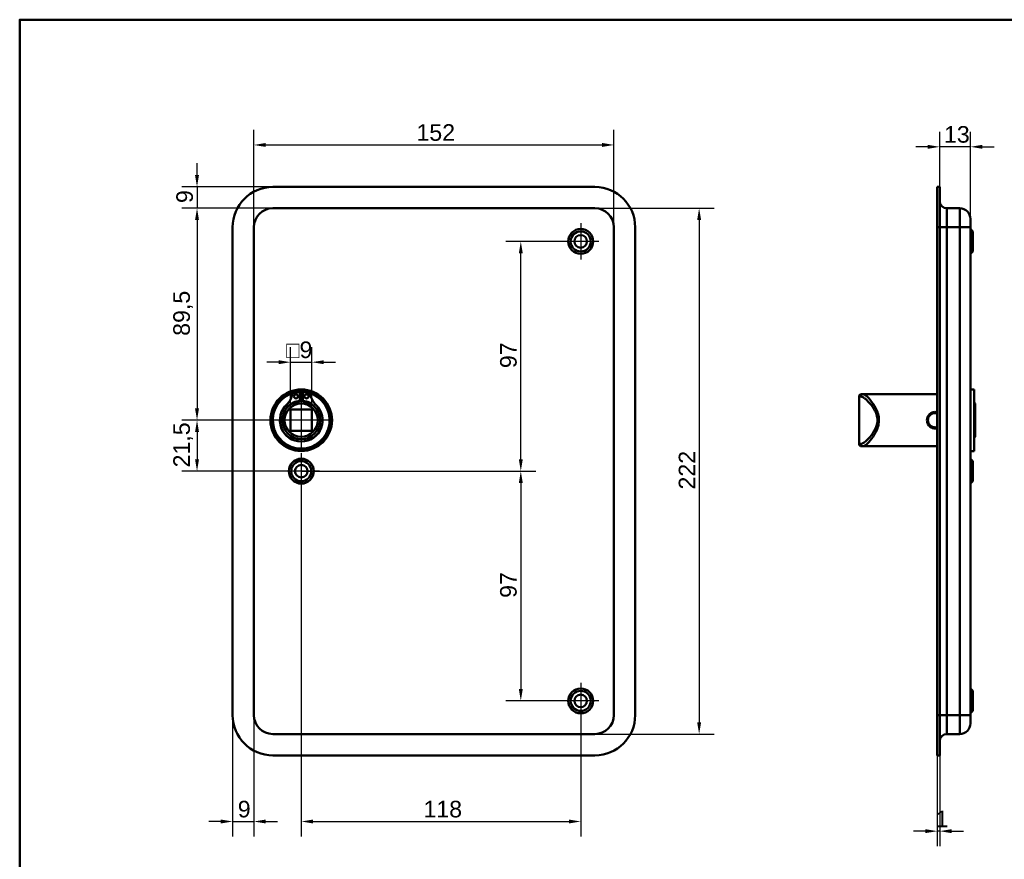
# Model space of a CAD drawing. Header units: millimetres. Extents: x 20 to 833, y 20 to 574.
# Tile 3 of 5: x 20 to 436, y 219 to 574. Entities that reach past the tile are written whole.
import ezdxf

# ---------------------------------------------------------------- set-up
doc = ezdxf.new("R2010")
doc.units = ezdxf.units.MM
doc.header["$LTSCALE"] = 2
for name, color, linetype, lineweight in [('Bemaßungen(DIN)', 7, 'Continuous', 25), ('Mittelpunktmarkierung(DIN)', 7, 'Continuous', 25), ('Sichtbare Kanten(DIN)', 7, 'Continuous', 50), ('Sichtbare tangentiale Kanten(DIN)', 7, 'Continuous', 50), ('Skizziergeometrie(DIN)', 7, 'Continuous', 50)]:
    doc.layers.add(name, color=color, linetype=linetype, lineweight=lineweight)
doc.styles.add('STANDARD-DIN~0', font='arial.ttf')
doc.dimstyles.new('CAD-LAN', dxfattribs={"dimscale": 2, "dimtxt": 3.5, "dimasz": 2.5, "dimexe": 3.175, "dimexo": 0, "dimgap": 0.8, "dimtad": 1, "dimrnd": 1e-08, "dimtxsty": 'STANDARD-DIN~0', "dimcen": 0.09, "dimdle": 10, "dimclrd": 250, "dimclre": 250, "dimclrt": 250, "dimadec": 0, "dimazin": 2, "dimtfac": 1, "dimtmove": 0, "dimatfit": 3, "dimfxl": 1, "dimtolj": 1, "dimtzin": 0, "dimlwd": 25, "dimlwe": 25, "dimarcsym": 0})

# ---------------------------------------------------------------- blocks, each defined once
blk = doc.blocks.new('Ränder Standardrahmen')
at = {"layer": 'Skizziergeometrie(DIN)', "flags": 128}
blk.add_lwpolyline([(10, 10), (10, 287), (410, 287), (410, 10), (10, 10)], dxfattribs=at)
blk = doc.blocks.new('*D8')
at = {"layer": 'Bemaßungen(DIN)', "color": 250, "linetype": 'Continuous', "lineweight": 25, "true_color": 0x3f3f3f, "transparency": 16777216}
for p, q in [((118.87, 486.38), (118.87, 527.46)), ((270.87, 486.38), (270.87, 527.46)), ((123.87, 521.11), (265.87, 521.11))]:
    blk.add_line(p, q, dxfattribs=at)
at = {"layer": 'Bemaßungen(DIN)', "color": 250, "linetype": 'Continuous', "true_color": 0x3f3f3f, "transparency": 16777216}
for points in [[(123.87, 521.95), (123.87, 520.28), (118.87, 521.11)], [(265.87, 521.95), (265.87, 520.28), (270.87, 521.11)]]:
    blk.add_solid(points, dxfattribs=at)
at = {"layer": 'Defpoints', "color": 0, "linetype": 'Continuous', "transparency": 16777216}
for p in [(270.87, 521.11), (118.87, 486.38), (270.87, 486.38)]:
    blk.add_point(p, dxfattribs=at)
at = {"layer": 'Bemaßungen(DIN)', "color": 250, "linetype": 'Continuous', "lineweight": 25, "true_color": 0x3f3f3f, "transparency": 16777216, "insert": (187.5, 529.86), "char_height": 7, "attachment_point": 1, "style": 'STANDARD-DIN~0'}
blk.add_mtext('\\A1;152', dxfattribs=at)
blk = doc.blocks.new('*D9')
at = {"layer": 'Bemaßungen(DIN)', "color": 250, "linetype": 'Continuous', "lineweight": 25, "true_color": 0x3f3f3f, "transparency": 16777216}
for p, q in [((262.87, 494.38), (313.22, 494.38)), ((306.87, 489.38), (306.87, 277.38)), ((262.87, 272.38), (313.22, 272.38))]:
    blk.add_line(p, q, dxfattribs=at)
at = {"layer": 'Bemaßungen(DIN)', "color": 250, "linetype": 'Continuous', "true_color": 0x3f3f3f, "transparency": 16777216}
for points in [[(306.03, 489.38), (307.7, 489.38), (306.87, 494.38)], [(306.03, 277.38), (307.7, 277.38), (306.87, 272.38)]]:
    blk.add_solid(points, dxfattribs=at)
at = {"layer": 'Defpoints', "color": 0, "linetype": 'Continuous', "transparency": 16777216}
for p in [(262.87, 494.38), (262.87, 272.38), (306.87, 272.38)]:
    blk.add_point(p, dxfattribs=at)
at = {"layer": 'Bemaßungen(DIN)', "color": 250, "linetype": 'Continuous', "lineweight": 25, "true_color": 0x3f3f3f, "transparency": 16777216, "insert": (298.24, 375.62), "char_height": 7, "attachment_point": 1, "rotation": 90, "style": 'STANDARD-DIN~0'}
blk.add_mtext('\\A1;222', dxfattribs=at)
blk = doc.blocks.new('*D10')
at = {"layer": 'Bemaßungen(DIN)', "color": 250, "linetype": 'Continuous', "lineweight": 25, "true_color": 0x3f3f3f, "transparency": 16777216}
for p, q in [((126.87, 494.38), (88.52, 494.38)), ((94.87, 489.38), (94.87, 409.88)), ((138.87, 404.88), (88.52, 404.88))]:
    blk.add_line(p, q, dxfattribs=at)
at = {"layer": 'Bemaßungen(DIN)', "color": 250, "linetype": 'Continuous', "true_color": 0x3f3f3f, "transparency": 16777216}
for points in [[(94.03, 489.38), (95.7, 489.38), (94.87, 494.38)], [(94.03, 409.88), (95.7, 409.88), (94.87, 404.88)]]:
    blk.add_solid(points, dxfattribs=at)
at = {"layer": 'Defpoints', "color": 0, "linetype": 'Continuous', "transparency": 16777216}
for p in [(126.87, 494.38), (94.87, 404.88), (138.87, 404.88)]:
    blk.add_point(p, dxfattribs=at)
at = {"layer": 'Bemaßungen(DIN)', "color": 250, "linetype": 'Continuous', "lineweight": 25, "true_color": 0x3f3f3f, "transparency": 16777216, "insert": (84.85, 440.51), "char_height": 7, "attachment_point": 1, "rotation": 90, "style": 'STANDARD-DIN~0'}
blk.add_mtext('\\A1;89,5', dxfattribs=at)
blk = doc.blocks.new('*D11')
at = {"layer": 'Bemaßungen(DIN)', "color": 250, "linetype": 'Continuous', "lineweight": 25, "true_color": 0x3f3f3f, "transparency": 16777216}
for p, q in [((138.87, 404.88), (88.52, 404.88)), ((94.87, 399.88), (94.87, 388.38)), ((138.87, 383.38), (88.52, 383.38))]:
    blk.add_line(p, q, dxfattribs=at)
at = {"layer": 'Bemaßungen(DIN)', "color": 250, "linetype": 'Continuous', "true_color": 0x3f3f3f, "transparency": 16777216}
for points in [[(94.03, 399.88), (95.7, 399.88), (94.87, 404.88)], [(94.03, 388.38), (95.7, 388.38), (94.87, 383.38)]]:
    blk.add_solid(points, dxfattribs=at)
at = {"layer": 'Defpoints', "color": 0, "linetype": 'Continuous', "transparency": 16777216}
for p in [(138.87, 404.88), (94.87, 383.38), (138.87, 383.38)]:
    blk.add_point(p, dxfattribs=at)
at = {"layer": 'Bemaßungen(DIN)', "color": 250, "linetype": 'Continuous', "lineweight": 25, "true_color": 0x3f3f3f, "transparency": 16777216, "insert": (84.85, 384.95), "char_height": 7, "attachment_point": 1, "rotation": 90, "style": 'STANDARD-DIN~0'}
blk.add_mtext('\\A1;21,5', dxfattribs=at)
blk = doc.blocks.new('*D12')
at = {"layer": 'Bemaßungen(DIN)', "color": 250, "linetype": 'Continuous', "lineweight": 25, "true_color": 0x3f3f3f, "transparency": 16777216}
for p, q in [((94.87, 508.38), (94.87, 513.38)), ((126.87, 503.38), (88.52, 503.38)), ((94.87, 503.38), (94.87, 494.38)), ((126.87, 494.38), (88.52, 494.38)), ((94.87, 489.38), (94.87, 484.38))]:
    blk.add_line(p, q, dxfattribs=at)
at = {"layer": 'Bemaßungen(DIN)', "color": 250, "linetype": 'Continuous', "true_color": 0x3f3f3f, "transparency": 16777216}
for points in [[(94.03, 508.38), (95.7, 508.38), (94.87, 503.38)], [(94.03, 489.38), (95.7, 489.38), (94.87, 494.38)]]:
    blk.add_solid(points, dxfattribs=at)
at = {"layer": 'Defpoints', "color": 0, "linetype": 'Continuous', "transparency": 16777216}
for p in [(126.87, 503.38), (94.87, 494.38), (126.87, 494.38)]:
    blk.add_point(p, dxfattribs=at)
at = {"layer": 'Bemaßungen(DIN)', "color": 250, "linetype": 'Continuous', "lineweight": 25, "true_color": 0x3f3f3f, "transparency": 16777216, "insert": (86.12, 496.58), "char_height": 7, "attachment_point": 1, "rotation": 90, "style": 'STANDARD-DIN~0'}
blk.add_mtext('\\A1;9', dxfattribs=at)
blk = doc.blocks.new('*D13')
at = {"layer": 'Bemaßungen(DIN)', "color": 250, "linetype": 'Continuous', "lineweight": 25, "true_color": 0x3f3f3f, "transparency": 16777216}
for p, q in [((249.22, 480.38), (225.22, 480.38)), ((231.57, 388.38), (231.57, 475.38)), ((138.87, 383.38), (237.92, 383.38))]:
    blk.add_line(p, q, dxfattribs=at)
at = {"layer": 'Bemaßungen(DIN)', "color": 250, "linetype": 'Continuous', "true_color": 0x3f3f3f, "transparency": 16777216}
for points in [[(230.74, 475.38), (232.41, 475.38), (231.57, 480.38)], [(230.74, 388.38), (232.41, 388.38), (231.57, 383.38)]]:
    blk.add_solid(points, dxfattribs=at)
at = {"layer": 'Defpoints', "color": 0, "linetype": 'Continuous', "transparency": 16777216}
for p in [(231.57, 480.38), (249.22, 480.38), (138.87, 383.38)]:
    blk.add_point(p, dxfattribs=at)
at = {"layer": 'Bemaßungen(DIN)', "color": 250, "linetype": 'Continuous', "lineweight": 25, "true_color": 0x3f3f3f, "transparency": 16777216, "insert": (222.82, 426.87), "char_height": 7, "attachment_point": 1, "rotation": 90, "style": 'STANDARD-DIN~0'}
blk.add_mtext('\\A1;97', dxfattribs=at)
blk = doc.blocks.new('*D14')
at = {"layer": 'Bemaßungen(DIN)', "color": 250, "linetype": 'Continuous', "lineweight": 25, "true_color": 0x3f3f3f, "transparency": 16777216}
for p, q in [((138.87, 383.38), (237.92, 383.38)), ((231.57, 378.38), (231.57, 291.38)), ((249.22, 286.38), (225.22, 286.38))]:
    blk.add_line(p, q, dxfattribs=at)
at = {"layer": 'Bemaßungen(DIN)', "color": 250, "linetype": 'Continuous', "true_color": 0x3f3f3f, "transparency": 16777216}
for points in [[(230.74, 378.38), (232.41, 378.38), (231.57, 383.38)], [(230.74, 291.38), (232.41, 291.38), (231.57, 286.38)]]:
    blk.add_solid(points, dxfattribs=at)
at = {"layer": 'Defpoints', "color": 0, "linetype": 'Continuous', "transparency": 16777216}
for p in [(138.87, 383.38), (231.57, 286.38), (249.22, 286.38)]:
    blk.add_point(p, dxfattribs=at)
at = {"layer": 'Bemaßungen(DIN)', "color": 250, "linetype": 'Continuous', "lineweight": 25, "true_color": 0x3f3f3f, "transparency": 16777216, "insert": (222.82, 329.87), "char_height": 7, "attachment_point": 1, "rotation": 90, "style": 'STANDARD-DIN~0'}
blk.add_mtext('\\A1;97', dxfattribs=at)
blk = doc.blocks.new('*D15')
at = {"layer": 'Bemaßungen(DIN)', "color": 250, "linetype": 'Continuous', "lineweight": 25, "true_color": 0x3f3f3f, "transparency": 16777216}
for p, q in [((138.87, 375.73), (138.87, 229.1)), ((256.87, 278.73), (256.87, 229.1)), ((143.87, 235.45), (251.87, 235.45))]:
    blk.add_line(p, q, dxfattribs=at)
at = {"layer": 'Bemaßungen(DIN)', "color": 250, "linetype": 'Continuous', "true_color": 0x3f3f3f, "transparency": 16777216}
for points in [[(143.87, 236.29), (143.87, 234.62), (138.87, 235.45)], [(251.87, 236.29), (251.87, 234.62), (256.87, 235.45)]]:
    blk.add_solid(points, dxfattribs=at)
at = {"layer": 'Defpoints', "color": 0, "linetype": 'Continuous', "transparency": 16777216}
for p in [(138.87, 375.73), (256.87, 278.73), (256.87, 235.45)]:
    blk.add_point(p, dxfattribs=at)
at = {"layer": 'Bemaßungen(DIN)', "color": 250, "linetype": 'Continuous', "lineweight": 25, "true_color": 0x3f3f3f, "transparency": 16777216, "insert": (190.46, 244.2), "char_height": 7, "attachment_point": 1, "style": 'STANDARD-DIN~0'}
blk.add_mtext('\\A1;118', dxfattribs=at)
blk = doc.blocks.new('*D16')
at = {"layer": 'Bemaßungen(DIN)', "color": 250, "linetype": 'Continuous', "lineweight": 25, "true_color": 0x3f3f3f, "transparency": 16777216}
for p, q in [((109.87, 280.38), (109.87, 229.1)), ((118.87, 280.38), (118.87, 229.1)), ((104.87, 235.45), (99.87, 235.45)), ((109.87, 235.45), (118.87, 235.45)), ((123.87, 235.45), (128.87, 235.45))]:
    blk.add_line(p, q, dxfattribs=at)
at = {"layer": 'Bemaßungen(DIN)', "color": 250, "linetype": 'Continuous', "true_color": 0x3f3f3f, "transparency": 16777216}
for points in [[(104.87, 236.29), (104.87, 234.62), (109.87, 235.45)], [(123.87, 236.29), (123.87, 234.62), (118.87, 235.45)]]:
    blk.add_solid(points, dxfattribs=at)
at = {"layer": 'Defpoints', "color": 0, "linetype": 'Continuous', "transparency": 16777216}
for p in [(109.87, 280.38), (118.87, 280.38), (118.87, 235.45)]:
    blk.add_point(p, dxfattribs=at)
at = {"layer": 'Bemaßungen(DIN)', "color": 250, "linetype": 'Continuous', "lineweight": 25, "true_color": 0x3f3f3f, "transparency": 16777216, "insert": (112.07, 244.2), "char_height": 7, "attachment_point": 1, "style": 'STANDARD-DIN~0'}
blk.add_mtext('\\A1;9', dxfattribs=at)
blk = doc.blocks.new('*D17')
at = {"layer": 'Bemaßungen(DIN)', "color": 250, "linetype": 'Continuous', "lineweight": 25, "true_color": 0x3f3f3f, "transparency": 16777216}
for p, q in [((408.42, 503.38), (408.42, 526.67)), ((421.42, 489.88), (421.42, 526.67)), ((403.42, 520.32), (398.42, 520.32)), ((421.42, 520.32), (408.42, 520.32)), ((426.42, 520.32), (431.42, 520.32))]:
    blk.add_line(p, q, dxfattribs=at)
at = {"layer": 'Bemaßungen(DIN)', "color": 250, "linetype": 'Continuous', "true_color": 0x3f3f3f, "transparency": 16777216}
for points in [[(403.42, 521.16), (403.42, 519.49), (408.42, 520.32)], [(426.42, 521.16), (426.42, 519.49), (421.42, 520.32)]]:
    blk.add_solid(points, dxfattribs=at)
at = {"layer": 'Defpoints', "color": 0, "linetype": 'Continuous', "transparency": 16777216}
for p in [(408.42, 520.32), (408.42, 503.38), (421.42, 489.88)]:
    blk.add_point(p, dxfattribs=at)
at = {"layer": 'Bemaßungen(DIN)', "color": 250, "linetype": 'Continuous', "lineweight": 25, "true_color": 0x3f3f3f, "transparency": 16777216, "insert": (410.24, 529.08), "char_height": 7, "attachment_point": 1, "style": 'STANDARD-DIN~0'}
blk.add_mtext('\\A1;13', dxfattribs=at)
blk = doc.blocks.new('*D18')
at = {"layer": 'Bemaßungen(DIN)', "color": 250, "linetype": 'Continuous', "lineweight": 25, "true_color": 0x3f3f3f, "transparency": 16777216}
for p, q in [((407.42, 263.38), (407.42, 225.03)), ((408.42, 263.38), (408.42, 225.03)), ((402.42, 231.38), (397.42, 231.38)), ((408.42, 231.38), (407.42, 231.38)), ((413.42, 231.38), (418.42, 231.38))]:
    blk.add_line(p, q, dxfattribs=at)
at = {"layer": 'Bemaßungen(DIN)', "color": 250, "linetype": 'Continuous', "true_color": 0x3f3f3f, "transparency": 16777216}
for points in [[(402.42, 232.21), (402.42, 230.55), (407.42, 231.38)], [(413.42, 232.21), (413.42, 230.55), (408.42, 231.38)]]:
    blk.add_solid(points, dxfattribs=at)
at = {"layer": 'Defpoints', "color": 0, "linetype": 'Continuous', "transparency": 16777216}
for p in [(407.42, 263.38), (408.42, 263.38), (407.42, 231.38)]:
    blk.add_point(p, dxfattribs=at)
at = {"layer": 'Bemaßungen(DIN)', "color": 250, "linetype": 'Continuous', "lineweight": 25, "true_color": 0x3f3f3f, "transparency": 16777216, "insert": (406.63, 240.01), "char_height": 7, "attachment_point": 1, "style": 'STANDARD-DIN~0'}
blk.add_mtext('\\A1;1', dxfattribs=at)
blk = doc.blocks.new('*D22')
at = {"layer": 'Bemaßungen(DIN)', "color": 250, "linetype": 'Continuous', "lineweight": 25, "true_color": 0x3f3f3f, "transparency": 16777216}
for p, q in [((134.37, 409.38), (134.37, 435.73)), ((143.37, 409.38), (143.37, 435.73)), ((129.37, 429.38), (124.37, 429.38)), ((134.37, 429.38), (143.37, 429.38)), ((148.37, 429.38), (153.37, 429.38))]:
    blk.add_line(p, q, dxfattribs=at)
at = {"layer": 'Bemaßungen(DIN)', "color": 250, "linetype": 'Continuous', "true_color": 0x3f3f3f, "transparency": 16777216}
for points in [[(129.37, 430.21), (129.37, 428.55), (134.37, 429.38)], [(148.37, 430.21), (148.37, 428.55), (143.37, 429.38)]]:
    blk.add_solid(points, dxfattribs=at)
at = {"layer": 'Defpoints', "color": 0, "linetype": 'Continuous', "transparency": 16777216}
for p in [(143.37, 429.38), (134.37, 409.38), (143.37, 409.38)]:
    blk.add_point(p, dxfattribs=at)
at = {"layer": 'Bemaßungen(DIN)', "color": 250, "linetype": 'Continuous', "lineweight": 25, "true_color": 0x3f3f3f, "transparency": 16777216, "insert": (132.5, 438.13), "char_height": 7, "attachment_point": 1, "style": 'STANDARD-DIN~0'}
blk.add_mtext('\\A1;\\fAIGDT|b0|i0;\\H7.0000;o\\fArial|b0|i0;\\H7.0000;9', dxfattribs=at)

msp = doc.modelspace()

# ---------------------------------------------------------------- linework, layer by layer
at = {"layer": 'Mittelpunktmarkierung(DIN)', "linetype": 'Continuous'}
for p, q in [((256.868, 488.03), (256.868, 472.73)), ((264.518, 480.38), (249.218, 480.38)), ((138.868, 416.88), (138.868, 392.88)), ((150.868, 404.88), (126.868, 404.88)), ((138.868, 391.03), (138.868, 375.73)), ((146.518, 383.38), (131.218, 383.38)), ((256.868, 294.03), (256.868, 278.73)), ((264.518, 286.38), (249.218, 286.38))]:
    msp.add_line(p, q, dxfattribs=at)
at = {"layer": 'Sichtbare Kanten(DIN)'}
for p, q in [((126.868, 503.38), (262.868, 503.38)), ((407.42, 503.38), (408.42, 503.38)), ((407.42, 503.38), (407.42, 486.38)), ((408.42, 503.38), (408.42, 486.38)), ((262.868, 494.38), (126.868, 494.38)), ((416.92, 494.38), (411.42, 494.38)), ((421.42, 489.88), (421.42, 486.38)), ((109.868, 280.38), (109.868, 486.38)), ((118.868, 486.38), (118.868, 280.38)), ((270.868, 280.38), (270.868, 486.38)), ((279.868, 486.38), (279.868, 280.38)), ((407.42, 280.38), (407.42, 486.38)), ((408.42, 280.38), (408.42, 486.38)), ((421.42, 280.38), (421.42, 486.38)), ((422.42, 484.63), (421.42, 485.63)), ((422.42, 484.63), (422.42, 476.13)), ((422.42, 476.13), (421.42, 475.13)), ((136.867, 416.788), (138.251, 416.788)), ((138.251, 416.788), (138.251, 413.088)), ((139.485, 416.788), (140.869, 416.788)), ((139.485, 413.088), (139.485, 416.788)), ((375.42, 415.88), (376.089, 415.88)), ((380.42, 415.88), (376.089, 415.88)), ((407.42, 415.88), (380.42, 415.88)), ((422.92, 417.88), (421.42, 417.88)), ((422.92, 391.88), (422.92, 417.88)), ((374.42, 414.88), (374.42, 394.88)), ((423.42, 411.88), (422.92, 412.38)), ((423.42, 411.88), (423.42, 397.88)), ((134.368, 400.38), (134.368, 409.38)), ((134.368, 409.38), (143.368, 409.38)), ((143.368, 409.38), (143.368, 400.38)), ((143.368, 400.38), (134.368, 400.38)), ((423.42, 397.88), (422.92, 397.38)), ((376.089, 393.88), (375.42, 393.88)), ((380.42, 393.88), (376.089, 393.88)), ((407.42, 393.88), (380.42, 393.88)), ((422.92, 391.88), (421.42, 391.88)), ((422.42, 387.63), (421.42, 388.63)), ((422.42, 387.63), (422.42, 379.13)), ((422.42, 379.13), (421.42, 378.13)), ((422.42, 290.63), (421.42, 291.63)), ((422.42, 290.63), (422.42, 282.13)), ((407.42, 280.38), (407.42, 263.38)), ((408.42, 280.38), (408.42, 263.38)), ((422.42, 282.13), (421.42, 281.13)), ((421.42, 280.38), (421.42, 276.88)), ((126.868, 272.38), (262.868, 272.38)), ((416.92, 272.38), (411.42, 272.38)), ((262.868, 263.38), (126.868, 263.38)), ((407.42, 263.38), (408.42, 263.38))]:
    msp.add_line(p, q, dxfattribs=at)
for centre, radius in [((256.868, 480.38), 5.25), ((256.868, 480.38), 4.25), ((256.868, 480.38), 2.65), ((138.868, 404.88), 13), ((138.868, 404.88), 12.5), ((136.636, 414.938), 0.85), ((141.1, 414.938), 0.85), ((138.868, 404.88), 8), ((138.868, 404.88), 7), ((138.868, 383.38), 5.25), ((138.868, 383.38), 4.25), ((138.868, 383.38), 2.65), ((256.868, 286.38), 5.25), ((256.868, 286.38), 4.25), ((256.868, 286.38), 2.65)]:
    msp.add_circle(centre, radius, dxfattribs=at)
for centre, radius, start, end in [((126.868, 486.38), 17, 90, 180), ((262.868, 486.38), 17, 0, 90), ((411.42, 497.38), 3, 180, 270), ((126.868, 486.38), 8, 90, 180), ((262.868, 486.38), 8, 0, 90), ((416.92, 489.88), 4.5, 0, 90), ((138.868, 404.88), 12, 104.7921, 75.2079), ((136.867, 414.788), 2, 90, 165.19781), ((138.868, 404.88), 12, 82.89827, 97.10173), ((140.869, 414.788), 2, 14.80219, 90), ((375.42, 414.88), 1, 90, 180), ((138.868, 404.88), 9, 130.90334, 49.09666), ((126.498, 417.528), 8.725, 314.36355, 345.19781), ((138.868, 405.613), 7.5, 94.71631, 139.03055), ((138.868, 404.88), 8.2, 73.43926, 106.56074), ((138.868, 404.88), 9, 86.0711, 93.9289), ((138.868, 405.613), 7.5, 40.96945, 85.28369), ((151.238, 417.528), 8.725, 194.80219, 225.63645), ((138.868, 404.88), 8.967, 134.36355, 45.63645), ((375.42, 394.88), 1, 180, 270), ((126.868, 280.38), 17, 180, 270), ((126.868, 280.38), 8, 180, 270), ((262.868, 280.38), 8, 270, 0), ((262.868, 280.38), 17, 270, 0), ((416.92, 276.88), 4.5, 270, 0), ((411.42, 269.38), 3, 90, 180)]:
    msp.add_arc(centre, radius, start, end, dxfattribs=at)
for points, knots in [([(406.42, 408.359), (405.915, 408.359), (404.899, 408.113), (403.707, 407.124), (403.032, 405.689), (403.029, 403.526), (404.395, 401.759), (406.252, 401.323), (407.098, 401.455), (407.42, 401.558)], [-2.115041, -2.115041, -2.115041, -2.115041, -1.9639931, -1.8129167, -1.6618403, -1.510764, -1.2086112, -1.0575348, -0.956574, -0.956574, -0.956574, -0.956574]), ([(407.42, 402.052), (407.101, 401.939), (406.761, 401.88), (406.42, 401.88), (405.968, 401.88), (405.517, 401.984), (405.114, 402.179), (404.308, 402.569), (403.698, 403.331), (403.496, 404.207), (403.395, 404.645), (403.395, 405.111), (403.496, 405.551), (403.597, 405.99), (403.797, 406.403), (404.075, 406.751), (404.353, 407.1), (404.708, 407.384), (405.112, 407.58), (405.515, 407.775), (405.969, 407.88), (406.42, 407.88)], [3.0589208, 3.0589208, 3.0589208, 3.0589208, 3.1726043, 3.1726043, 3.1726043, 3.3236807, 3.3236807, 3.3236807, 3.6258335, 3.6258335, 3.6258335, 3.7769099, 3.7769099, 3.7769099, 3.9279863, 3.9279863, 3.9279863, 4.0790627, 4.0790627, 4.0790627, 4.2301105, 4.2301105, 4.2301105, 4.2301105]), ([(407.42, 408.196), (407.097, 408.302), (406.759, 408.358), (406.42, 408.359), (406.42, 408.359), (406.42, 408.359), (406.42, 408.359)], [-0.10163551, -0.10163551, -0.10163551, -0.10163551, 0, 0, 0, 0.0000285, 0.0000285, 0.0000285, 0.0000285]), ([(406.42, 407.88), (406.42, 407.88), (406.42, 407.88), (406.42, 407.88), (406.76, 407.88), (407.098, 407.818), (407.418, 407.704)], [2.11504094, 2.11504094, 2.11504094, 2.11504094, 2.11506954, 2.11506954, 2.11506954, 2.2291987, 2.2291987, 2.2291987, 2.2291987])]:
    msp.add_open_spline(points, degree=3, knots=knots, dxfattribs=at)
at = {"layer": 'Sichtbare tangentiale Kanten(DIN)'}
for p, q in [((411.42, 494.38), (411.42, 486.38)), ((416.92, 486.38), (416.92, 494.38)), ((407.42, 486.38), (408.42, 486.38)), ((408.42, 486.38), (411.42, 486.38)), ((416.92, 486.38), (411.42, 486.38)), ((411.42, 280.38), (411.42, 486.38)), ((421.42, 486.38), (416.92, 486.38)), ((416.92, 486.38), (416.92, 280.38)), ((375.125, 414.88), (374.42, 414.88)), ((406.42, 408.358), (406.42, 407.88)), ((374.42, 394.88), (375.125, 394.88)), ((407.42, 280.38), (408.42, 280.38)), ((411.42, 280.38), (408.42, 280.38)), ((416.92, 280.38), (411.42, 280.38)), ((411.42, 280.38), (411.42, 272.38)), ((416.92, 280.38), (421.42, 280.38)), ((416.92, 272.38), (416.92, 280.38))]:
    msp.add_line(p, q, dxfattribs=at)
for centre, major_axis, start_param, end_param in [((376.089, 414.88), (0, 1), 0, 1.5707963), ((376.089, 394.88), (0, -1), 4.712389, 6.2831853)]:
    msp.add_ellipse(centre, major_axis=major_axis, ratio=0.9647528, start_param=start_param, end_param=end_param, dxfattribs=at)
for points, knots in [([(376.089, 393.88), (376.304, 393.88), (376.84, 394.087), (378.233, 395.213), (380.33, 397.677), (382.338, 401.279), (382.898, 404.87), (382.557, 407.107), (382.004, 408.739), (381.327, 410.246), (379.93, 412.566), (378.23, 414.547), (376.841, 415.673), (376.304, 415.88), (376.089, 415.88)], [-3.4261334, -3.4261334, -3.4261334, -3.4261334, -3.1814096, -2.9366858, -2.4472382, -1.9577905, -1.7130667, -1.4683429, -1.345981, -1.2236191, -0.9788953, -0.4894476, -0.2447238, 0, 0, 0, 0]), ([(375.125, 414.88), (375.351, 414.88), (375.633, 414.786), (375.957, 414.611), (376.281, 414.436), (376.647, 414.18), (377.04, 413.859), (377.825, 413.218), (378.72, 412.317), (379.579, 411.214), (380.009, 410.662), (380.428, 410.06), (380.806, 409.402), (380.995, 409.074), (381.173, 408.731), (381.334, 408.374), (381.496, 408.018), (381.642, 407.647), (381.763, 407.264), (382.004, 406.498), (382.148, 405.685), (382.146, 404.87), (382.144, 404.055), (381.997, 403.239), (381.758, 402.477), (381.279, 400.952), (380.434, 399.642), (379.571, 398.539), (378.709, 397.436), (377.822, 396.54), (377.039, 395.9), (376.648, 395.58), (376.282, 395.324), (375.958, 395.149), (375.633, 394.974), (375.351, 394.88), (375.125, 394.88)], [0, 0, 0, 0, 0.2447238, 0.2447238, 0.2447238, 0.4894476, 0.4894476, 0.4894476, 0.9788953, 0.9788953, 0.9788953, 1.2236191, 1.2236191, 1.2236191, 1.345981, 1.345981, 1.345981, 1.4683429, 1.4683429, 1.4683429, 1.7130667, 1.7130667, 1.7130667, 1.9577905, 1.9577905, 1.9577905, 2.4472382, 2.4472382, 2.4472382, 2.9366858, 2.9366858, 2.9366858, 3.1814096, 3.1814096, 3.1814096, 3.4261334, 3.4261334, 3.4261334, 3.4261334])]:
    msp.add_open_spline(points, degree=3, knots=knots, dxfattribs=at)

# ---------------------------------------------------------------- block references
at = {"xscale": 2, "yscale": 2, "zscale": 2}
msp.add_blockref('Ränder Standardrahmen', (0, 0), dxfattribs=at)

# ---------------------------------------------------------------- dimensions: what is measured, and where the dimension line sits
at = {"layer": 'Bemaßungen(DIN)', "color": 250, "linetype": 'Continuous', "lineweight": 25, "true_color": 0x3f3f3f}
for base, p1, p2, angle, override, picture, middle in [((270.868, 521.114), (118.868, 486.38), (270.868, 486.38), 180, {"dimgap": 0.8, "dimdec": 2, "dimtol": 0, "dimlim": 0, "dimtp": 0, "dimtm": 0, "dimtdec": 2, "dimtofl": 0, "dimatfit": 1}, '*D8', (194.868, 521.114)), ((94.868, 494.38), (126.868, 503.38), (126.868, 494.38), 270, {"dimgap": 0.8, "dimdec": 2, "dimtol": 0, "dimlim": 0, "dimtp": 0, "dimtm": 0, "dimtdec": 2, "dimtofl": 1, "dimatfit": 1}, '*D12', (94.868, 498.88)), ((94.868, 404.88), (126.868, 494.38), (138.868, 404.88), 90, {"dimgap": 0.8, "dimdec": 2, "dimtol": 0, "dimlim": 0, "dimtp": 0, "dimtm": 0, "dimtdec": 2, "dimtofl": 0, "dimatfit": 1}, '*D10', (94.868, 449.63)), ((306.868, 272.38), (262.868, 494.38), (262.868, 272.38), 90, {"dimgap": 0.8, "dimdec": 2, "dimtol": 0, "dimlim": 0, "dimtp": 0, "dimtm": 0, "dimtdec": 2, "dimtofl": 0, "dimatfit": 1}, '*D9', (306.868, 383.38)), ((231.572, 480.38), (138.868, 383.38), (249.218, 480.38), 90, {"dimgap": 0.8, "dimdec": 2, "dimtol": 0, "dimlim": 0, "dimtp": 0, "dimtm": 0, "dimtdec": 2, "dimtofl": 0, "dimatfit": 1}, '*D13', (231.572, 431.88)), ((94.868, 383.38), (138.868, 404.88), (138.868, 383.38), 90, {"dimgap": 0.8, "dimdec": 2, "dimtol": 0, "dimlim": 0, "dimtp": 0, "dimtm": 0, "dimtdec": 2, "dimtofl": 0, "dimatfit": 1}, '*D11', (94.868, 394.13)), ((231.572, 286.38), (138.868, 383.38), (249.218, 286.38), 90, {"dimgap": 0.8, "dimdec": 2, "dimtol": 0, "dimlim": 0, "dimtp": 0, "dimtm": 0, "dimtdec": 2, "dimtofl": 0, "dimatfit": 1}, '*D14', (231.572, 334.88)), ((256.868, 235.454), (138.868, 375.73), (256.868, 278.73), 180, {"dimgap": 0.8, "dimdec": 2, "dimtol": 0, "dimlim": 0, "dimtp": 0, "dimtm": 0, "dimtdec": 2, "dimtofl": 0, "dimatfit": 1}, '*D15', (197.868, 235.454))]:
    dim = msp.add_linear_dim(base=base, p1=p1, p2=p2, angle=angle, dimstyle='CAD-LAN', override=override, dxfattribs=at)
    dim.commit()
    dim.dimension.update_dxf_attribs({"geometry": picture, "text_midpoint": middle, "dimtype": 160})
for base, p1, p2, picture, middle in [((408.42, 520.323), (421.42, 489.88), (408.42, 503.38), '*D17', (414.92, 520.323)), ((118.868, 235.454), (109.868, 280.38), (118.868, 280.38), '*D16', (114.368, 235.454)), ((407.42, 231.38), (408.42, 263.38), (407.42, 263.38), '*D18', (407.92, 231.38))]:
    dim = msp.add_linear_dim(base=base, p1=p1, p2=p2, dimstyle='CAD-LAN', override={"dimgap": 0.8, "dimdec": 2, "dimtol": 0, "dimlim": 0, "dimtp": 0, "dimtm": 0, "dimtdec": 2, "dimtofl": 1, "dimatfit": 1}, dxfattribs=at)
    dim.commit()
    dim.dimension.update_dxf_attribs({"geometry": picture, "text_midpoint": middle, "dimtype": 160})
dim = msp.add_linear_dim(base=(143.368, 429.38), p1=(134.368, 409.38), p2=(143.368, 409.38), angle=180, text='\\fAIGDT|b0|i0;\\H7.0000;o\\fArial|b0|i0;\\H7.0000;<>', dimstyle='CAD-LAN', override={"dimgap": 0.8, "dimdec": 2, "dimtol": 0, "dimlim": 0, "dimtp": 0, "dimtm": 0, "dimtdec": 2, "dimtofl": 1, "dimatfit": 1}, dxfattribs=at)
dim.commit()
dim.dimension.update_dxf_attribs({"geometry": '*D22', "text_midpoint": (138.868, 429.38), "dimtype": 160})

doc.saveas('drawing.dxf')
